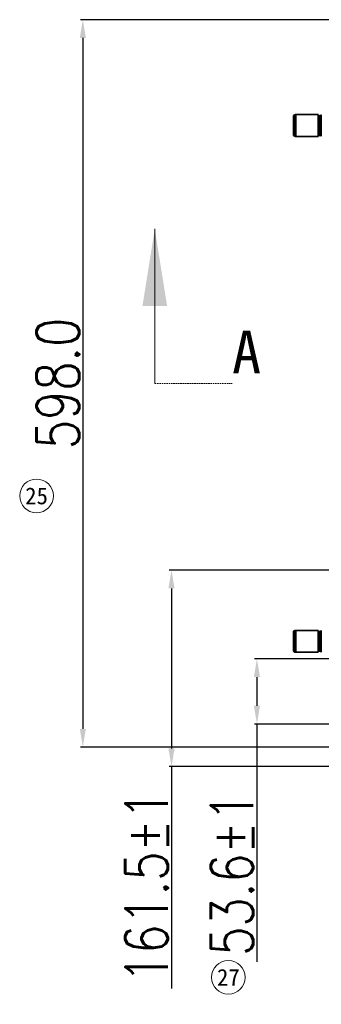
# Model space of a CAD drawing. Header units: millimetres. Extents: x 16386 to 23226, y -7201 to -2390.
# Tile 2 of 94: x 17582 to 17829, y -5375 to -4566. Entities that reach past the tile are written whole.
import ezdxf
from ezdxf.enums import TextEntityAlignment as Align

# ---------------------------------------------------------------- set-up
doc = ezdxf.new("R2010")
doc.units = ezdxf.units.MM
doc.header["$PDMODE"] = 3
doc.header["$PDSIZE"] = 8
doc.linetypes.add('HIDDEN', pattern=[1.905, 1.27, -0.635])
doc.layers.get('0').update_dxf_attribs({"linetype": 'CONTINUOUS'})
doc.layers.get('Defpoints').update_dxf_attribs({"linetype": 'CONTINUOUS'})
doc.layers.add('7标注层', color=4, linetype='CONTINUOUS')
for name, color, linetype, lineweight in [('单行文本', 7, 'CONTINUOUS', 5), ('细实线', 3, 'CONTINUOUS', 13), ('轮廓实线层', 7, 'CONTINUOUS', 35)]:
    doc.layers.add(name, color=color, linetype=linetype, lineweight=lineweight)
doc.styles.add('SLDTEXTSTYLE0', font='仿宋GB2312_0.shx', dxfattribs={"bigfont": 'bigfont'})
doc.styles.add('TH_GBDIM', font='romans.shx', dxfattribs={"width": 0.8, "bigfont": 'gbcbig.shx'})
doc.styles.add('文字', font='simhei.ttf')
doc.dimstyles.new('TH_GBDIM', dxfattribs={"dimtxt": 35, "dimasz": 15, "dimexe": 2, "dimexo": 0, "dimgap": 3, "dimtad": 1, "dimdec": 1, "dimzin": 0, "dimdsep": 46, "dimtxsty": 'TH_GBDIM', "dimcen": 2.5, "dimclrd": 130, "dimclre": 130, "dimclrt": 3, "dimadec": 1, "dimazin": 0, "dimtfac": 0.714286, "dimtdec": 1, "dimtmove": 0, "dimatfit": 3, "dimfxl": 1, "dimtzin": 0, "dimlwd": -1, "dimlwe": -1, "dimarcsym": 0})

# ---------------------------------------------------------------- blocks, each defined once
blk = doc.blocks.new('*D362')
at = {"layer": '7标注层', "color": 130, "ltscale": 5, "transparency": 16777216}
for p, q in [((17852.85, -4565.99), (17631.54, -4565.99)), ((17633.54, -4580.99), (17633.54, -5148.99)), ((17852.85, -5163.99), (17631.54, -5163.99))]:
    blk.add_line(p, q, dxfattribs=at)
for points in [[(17631.04, -4580.99), (17636.04, -4580.99), (17633.54, -4565.99)], [(17631.04, -5148.99), (17636.04, -5148.99), (17633.54, -5163.99)]]:
    blk.add_solid(points, dxfattribs=at)
at = {"layer": 'Defpoints', "color": 0, "ltscale": 5, "transparency": 16777216}
for p in [(17852.85, -4565.99), (17633.54, -5163.99), (17852.85, -5163.99)]:
    blk.add_point(p, dxfattribs=at)
at = {"layer": '7标注层', "color": 3, "ltscale": 5, "transparency": 16777216, "insert": (17613.04, -4864.99), "char_height": 35, "attachment_point": 5, "rotation": 90, "style": 'TH_GBDIM'}
blk.add_mtext('598.0', dxfattribs=at)
blk = doc.blocks.new('*D375')
at = {"layer": '7标注层', "color": 130, "ltscale": 5, "transparency": 16777216}
for p, q in [((17856.35, -5018.49), (17704.36, -5018.49)), ((17706.36, -5033.49), (17706.36, -5164.99)), ((17891.91, -5179.99), (17704.36, -5179.99)), ((17706.36, -5179.99), (17706.36, -5362.32))]:
    blk.add_line(p, q, dxfattribs=at)
for points in [[(17703.86, -5033.49), (17708.86, -5033.49), (17706.36, -5018.49)], [(17703.86, -5164.99), (17708.86, -5164.99), (17706.36, -5179.99)]]:
    blk.add_solid(points, dxfattribs=at)
at = {"layer": 'Defpoints', "color": 0, "ltscale": 5, "transparency": 16777216}
for p in [(17856.35, -5018.49), (17706.36, -5179.99), (17891.91, -5179.99)]:
    blk.add_point(p, dxfattribs=at)
at = {"layer": '7标注层', "color": 3, "ltscale": 5, "transparency": 16777216, "insert": (17685.86, -5278.65), "char_height": 35, "attachment_point": 5, "rotation": 90, "style": 'TH_GBDIM'}
blk.add_mtext('161.5±1', dxfattribs=at)
blk = doc.blocks.new('*D376')
at = {"layer": '7标注层', "color": 130, "ltscale": 5, "transparency": 16777216}
for p, q in [((17874.7, -5091.4), (17774.54, -5091.4)), ((17776.54, -5106.4), (17776.54, -5129.99)), ((17877.5, -5144.99), (17774.54, -5144.99)), ((17776.54, -5144.99), (17776.54, -5340.62))]:
    blk.add_line(p, q, dxfattribs=at)
for points in [[(17774.04, -5106.4), (17779.04, -5106.4), (17776.54, -5091.4)], [(17774.04, -5129.99), (17779.04, -5129.99), (17776.54, -5144.99)]]:
    blk.add_solid(points, dxfattribs=at)
at = {"layer": 'Defpoints', "color": 0, "ltscale": 5, "transparency": 16777216}
for p in [(17874.7, -5091.4), (17776.54, -5144.99), (17877.5, -5144.99)]:
    blk.add_point(p, dxfattribs=at)
at = {"layer": '7标注层', "color": 3, "ltscale": 5, "transparency": 16777216, "insert": (17756.04, -5268.29), "char_height": 35, "attachment_point": 5, "rotation": 90, "style": 'TH_GBDIM'}
blk.add_mtext('53.6±1', dxfattribs=at)

msp = doc.modelspace()

# ---------------------------------------------------------------- linework, layer by layer
at = {"color": 7, "linetype": 'Continuous', "lineweight": 18}
msp.add_line((17692.63, -4864.99), (17692.63, -4737.99), dxfattribs=at)
at = {"color": 7, "linetype": 'HIDDEN', "lineweight": 18}
msp.add_line((17692.63, -4864.99), (17756.13, -4864.99), dxfattribs=at)
at = {"color": 7, "linetype": 'Continuous', "lineweight": 18}
msp.add_solid([(17692.63, -4737.99), (17682.47, -4801.49), (17702.79, -4801.49)], dxfattribs=at)
at = {"layer": '细实线', "color": 6}
for centre in [(17595.52, -4957.45), (17753.07, -5353.27)]:
    msp.add_circle(centre, 13.82, dxfattribs=at)
at = {"layer": '轮廓实线层'}
for p, q in [((17806.45, -4645.32), (17806.45, -4660.65)), ((17807.55, -4644.17), (17807.03, -4644.42)), ((17807.03, -4644.42), (17807.03, -4661.56)), ((17807.55, -4644.17), (17807.55, -4661.8)), ((17826.75, -4643.99), (17808.39, -4643.99)), ((17808.39, -4643.99), (17808.39, -4661.99)), ((17826.75, -4643.99), (17826.75, -4661.99)), ((17828.05, -4644.89), (17826.75, -4644.89)), ((17828.05, -4644.89), (17828.05, -4661.09)), ((17829.39, -4644.17), (17828.62, -4644.71)), ((17828.62, -4644.71), (17828.62, -4661.27)), ((17829.39, -4644.17), (17829.39, -4661.81)), ((17807.03, -4661.56), (17807.55, -4661.8)), ((17808.39, -4661.99), (17826.75, -4661.99)), ((17826.75, -4661.09), (17828.05, -4661.09)), ((17828.62, -4661.27), (17829.39, -4661.81)), ((17806.45, -5069.32), (17806.45, -5084.65)), ((17807.55, -5068.17), (17807.03, -5068.42)), ((17807.03, -5068.42), (17807.03, -5085.56)), ((17807.55, -5068.17), (17807.55, -5085.8)), ((17826.75, -5067.99), (17808.39, -5067.99)), ((17808.39, -5067.99), (17808.39, -5085.99)), ((17826.75, -5067.99), (17826.75, -5085.99)), ((17828.05, -5068.89), (17826.75, -5068.89)), ((17828.05, -5068.89), (17828.05, -5085.09)), ((17829.39, -5068.17), (17828.62, -5068.71)), ((17828.62, -5068.71), (17828.62, -5085.27)), ((17829.39, -5068.17), (17829.39, -5085.81)), ((17807.03, -5085.56), (17807.55, -5085.8)), ((17808.39, -5085.99), (17826.75, -5085.99)), ((17826.75, -5085.09), (17828.05, -5085.09)), ((17828.62, -5085.27), (17829.39, -5085.81))]:
    msp.add_line(p, q, dxfattribs=at)
for centre, radius, start, end in [((17807.45, -4645.32), 1, 115, 180), ((17808.39, -4645.99), 2, 90, 115), ((17828.05, -4643.89), 1, 270, 305), ((17807.45, -4660.65), 1, 180, 245), ((17808.39, -4659.99), 2, 245, 270), ((17828.05, -4662.09), 1, 55, 90), ((17807.45, -5069.32), 1, 115, 180), ((17808.39, -5069.99), 2, 90, 115), ((17828.05, -5067.89), 1, 270, 305), ((17807.45, -5084.65), 1, 180, 245), ((17808.39, -5083.99), 2, 245, 270), ((17828.05, -5086.09), 1, 55, 90)]:
    msp.add_arc(centre, radius, start, end, dxfattribs=at)

# ---------------------------------------------------------------- texts
at = {"color": 7, "linetype": 'Continuous', "insert": (17756.13, -4821.64), "char_height": 35, "attachment_point": 1, "style": 'SLDTEXTSTYLE0'}
msp.add_mtext('A', dxfattribs=at)
at = {"layer": '单行文本', "color": 6, "style": '文字'}
for s, p in [('25', (17595.52, -4957.45)), ('27', (17753.07, -5353.27))]:
    msp.add_text(s, height=13.824, dxfattribs=at).set_placement(p, align=Align.MIDDLE_CENTER)

# ---------------------------------------------------------------- dimensions: what is measured, and where the dimension line sits
at = {"layer": '7标注层', "ltscale": 5}
dim = msp.add_linear_dim(base=(17633.54, -5163.99), p1=(17852.85, -4565.99), p2=(17852.85, -5163.99), angle=90, dimstyle='TH_GBDIM', dxfattribs=at)
dim.commit()
dim.dimension.update_dxf_attribs({"geometry": '*D362', "text_midpoint": (17613.04, -4864.99)})
dim = msp.add_linear_dim(base=(17706.36, -5179.99), p1=(17856.35, -5018.49), p2=(17891.91, -5179.99), angle=90, text='<>±1', dimstyle='TH_GBDIM', dxfattribs=at)
dim.commit()
dim.dimension.update_dxf_attribs({"geometry": '*D375', "text_midpoint": (17685.86, -5278.65)})
dim = msp.add_linear_dim(base=(17776.54, -5144.99), p1=(17874.7, -5091.4), p2=(17877.5, -5144.99), angle=90, text='<>±1', dimstyle='TH_GBDIM', dxfattribs=at)
dim.commit()
dim.dimension.update_dxf_attribs({"geometry": '*D376', "text_midpoint": (17776.54, -5268.29), "dimtype": 160})

doc.saveas('drawing.dxf')
